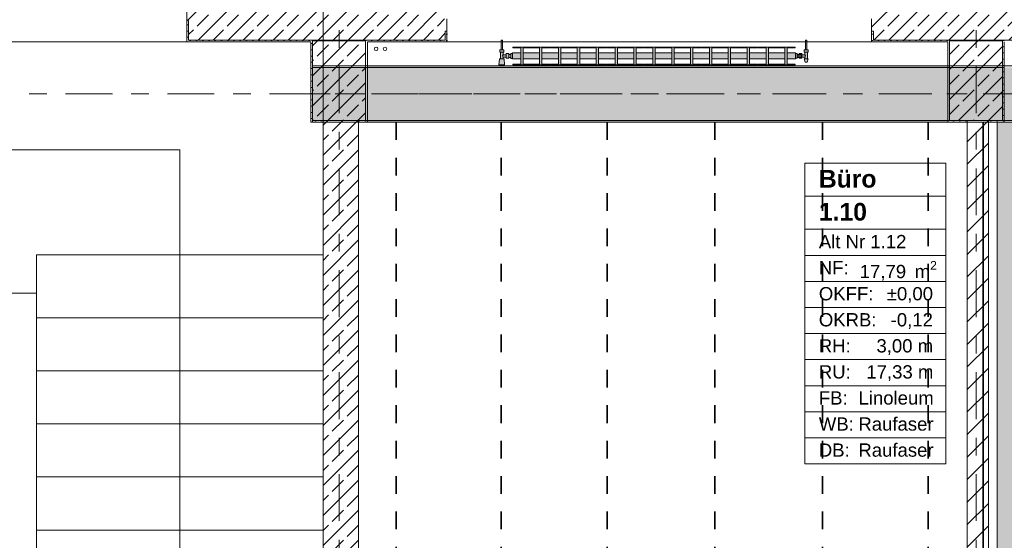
# Model space of a CAD drawing. Header units: metres. Extents: x -3.6 to 84.5, y -11 to 16.8.
# Tile 65 of 256: x 13.1 to 18.7, y 10.6 to 13.6. Entities that reach past the tile are written whole.
import ezdxf

# ---------------------------------------------------------------- set-up
doc = ezdxf.new("R2010")
doc.units = ezdxf.units.M
doc.header["$MEASUREMENT"] = 0
for name, pattern in [('Achse', [0.2, 0.1, -0.05, 0, -0.05]), ('Strichlinie doppelt', [0.546806, 0.264583, -0.105833, 0.070556, -0.105833]), ('Wipeout_Contour', [1, 0, -1])]:
    doc.linetypes.add(name, pattern=pattern)
for name, color, linetype in [('155 - Bemaßung_ Beschriftung.Ausbau - Deckenelemente', 7, 'Continuous'), ('451 - Universal.Achsen Raster', 7, 'Continuous'), ('604 - Struktur.Wand Aussen', 7, 'Continuous'), ('605 - Struktur.Wand Innen', 7, 'Continuous'), ('607 - Struktur.Stütze', 7, 'Continuous'), ('608 - Struktur.Träger', 7, 'Continuous'), ('610 - Struktur.Treppe_ Rampe', 7, 'Continuous'), ('612 - Struktur.Stahlbau', 7, 'Continuous'), ('801 - HKLSE.Heizung_ Klima_ Lüftung', 7, 'Continuous'), ('Neubau_401 - Zone.Raum_ Raumbegrenzung_ Whg.', 7, 'Continuous'), ('Neubau_612 - Struktur.Stahlbau', 7, 'Continuous')]:
    doc.layers.add(name, color=color, linetype=linetype)
doc.styles.add('ERSTELLTER_STIL_1', font='txt')
doc.styles.add('ERSTELLTER_STIL_2', font='txt')
pattern_1 = [(45, (0, 0), (-0.0848528, 0.0848528), []), (45, (-0.04243, 0.04243), (-0.0848528, 0.0848528), [0.09, -0.03])]
pattern_2 = [(45, (0, 0), (-0.01767767, 0.01767767), [0, -0.025])]

msp = doc.modelspace()

# ---------------------------------------------------------------- hatches: boundary and pattern name
at = {"layer": '604 - Struktur.Wand Aussen', "linetype": 'Continuous', "lineweight": 0, "true_color": 0x000000}
h = msp.add_hatch(dxfattribs=at)
h.set_pattern_fill('Beton__Stahlbeton_0001', color=18, style=0, pattern_type=2)
h.set_pattern_definition(pattern_1)
h.paths.add_polyline_path([(14.07, 13.565), (14.08, 13.565), (14.08, 13.455), (15.53, 13.455), (15.53, 13.505), (15.54, 13.505), (15.54, 13.575), (15.53, 13.575), (15.5, 13.575), (15.5, 13.695), (14.14, 13.695), (14.14, 13.645), (14.08, 13.645), (14.07, 13.645)])
h = msp.add_hatch(dxfattribs=at)
h.set_pattern_fill('Beton__Stahlbeton_0001', color=18, style=0, pattern_type=2)
h.set_pattern_definition(pattern_1)
h.paths.add_polyline_path([(17.94, 13.505), (17.95, 13.505), (17.95, 13.455), (19.13, 13.455), (19.13, 13.505), (19.14, 13.505), (19.14, 13.575), (19.13, 13.575), (19.1, 13.575), (19.1, 13.695), (17.98, 13.695), (17.98, 13.575), (17.95, 13.575), (17.94, 13.575)])
h = msp.add_hatch(dxfattribs=at)
h.set_pattern_fill('Gips_0001', color=18, style=0, pattern_type=2)
h.set_pattern_definition(pattern_2)
h.paths.add_polyline_path([(14.08, 13.445), (14.08, 13.565), (14.07, 13.565), (14.07, 13.445)])
h = msp.add_hatch(dxfattribs=at)
h.set_pattern_fill('Gips_0001', color=18, style=0, pattern_type=2)
h.set_pattern_definition(pattern_2)
h.paths.add_polyline_path([(15.53, 13.445), (15.54, 13.445), (15.54, 13.505), (15.53, 13.505)])
h = msp.add_hatch(dxfattribs=at)
h.set_pattern_fill('Gips_0001', color=18, style=0, pattern_type=2)
h.set_pattern_definition(pattern_2)
h.paths.add_polyline_path([(17.95, 13.445), (17.95, 13.505), (17.94, 13.505), (17.94, 13.445)])
h = msp.add_hatch(dxfattribs=at)
h.set_pattern_fill('Gips_0001', color=18, style=0, pattern_type=2)
h.set_pattern_definition(pattern_2)
h.paths.add_polyline_path([(14.08, 13.445), (14.77, 13.445), (14.77, 13.455), (14.08, 13.455)])
h = msp.add_hatch(dxfattribs=at)
h.set_pattern_fill('Gips_0001', color=18, style=0, pattern_type=2)
h.set_pattern_definition(pattern_2)
h.paths.add_polyline_path([(15.09, 13.455), (15.09, 13.445), (15.53, 13.445), (15.53, 13.455)])
h = msp.add_hatch(dxfattribs=at)
h.set_pattern_fill('Gips_0001', color=18, style=0, pattern_type=2)
h.set_pattern_definition(pattern_2)
h.paths.add_polyline_path([(17.95, 13.445), (18.37, 13.445), (18.37, 13.455), (17.95, 13.455)])
at = {"layer": '605 - Struktur.Wand Innen', "linetype": 'Continuous', "lineweight": 0, "true_color": 0x000000}
h = msp.add_hatch(dxfattribs=at)
h.set_pattern_fill('Beton__Stahlbeton_0001', color=18, style=0, pattern_type=2)
h.set_pattern_definition(pattern_1)
h.paths.add_polyline_path([(15.04, 13), (14.84, 13), (14.84, 8.5), (15.04, 8.5)])
at = {"layer": '607 - Struktur.Stütze', "linetype": 'Continuous', "lineweight": 0, "true_color": 0x000000}
h = msp.add_hatch(dxfattribs=at)
h.set_pattern_fill('Gips_0001', color=18, style=0, pattern_type=2)
h.set_pattern_definition(pattern_2)
h.paths.add_polyline_path([(14.77, 13.445), (14.78, 13.445), (14.78, 13.45), (15.08, 13.45), (15.08, 13.445), (15.09, 13.445), (15.09, 13.455), (14.77, 13.455)])
h = msp.add_hatch(dxfattribs=at)
h.set_pattern_fill('Gips_0001', color=18, style=0, pattern_type=2)
h.set_pattern_definition(pattern_2)
h.paths.add_polyline_path([(14.77, 13.445), (14.77, 12.99), (14.84, 12.99), (14.84, 13), (14.78, 13), (14.78, 13.445)])
h = msp.add_hatch(dxfattribs=at)
h.set_pattern_fill('Beton__Stahlbeton_0001', color=18, style=0, pattern_type=2)
h.set_pattern_definition(pattern_1)
h.paths.add_polyline_path([(14.78, 13), (15.08, 13), (15.08, 13.45), (14.78, 13.45)])
h = msp.add_hatch(dxfattribs=at)
h.set_pattern_fill('Gips_0001', color=18, style=0, pattern_type=2)
h.set_pattern_definition(pattern_2)
h.paths.add_polyline_path([(15.08, 13), (15.04, 13), (15.04, 12.99), (15.09, 12.99), (15.09, 13.445), (15.08, 13.445)])
h = msp.add_hatch(dxfattribs=at)
h.set_pattern_fill('Gips_0001', color=18, style=0, pattern_type=2)
h.set_pattern_definition(pattern_2)
h.paths.add_polyline_path([(18.37, 13.445), (18.38, 13.445), (18.38, 13.45), (18.68, 13.45), (18.68, 13.445), (18.69, 13.445), (18.69, 13.455), (18.37, 13.455)])
h = msp.add_hatch(dxfattribs=at)
h.set_pattern_fill('Gips_0001', color=18, style=0, pattern_type=2)
h.set_pattern_definition(pattern_2)
h.paths.add_polyline_path([(18.37, 13.445), (18.37, 12.99), (18.48, 12.99), (18.48, 13), (18.38, 13), (18.38, 13.445)])
h = msp.add_hatch(dxfattribs=at)
h.set_pattern_fill('Beton__Stahlbeton_0001', color=18, style=0, pattern_type=2)
h.set_pattern_definition(pattern_1)
h.paths.add_polyline_path([(18.38, 13), (18.68, 13), (18.68, 13.45), (18.38, 13.45)])
h = msp.add_hatch(dxfattribs=at)
h.set_pattern_fill('Gips_0001', color=18, style=0, pattern_type=2)
h.set_pattern_definition(pattern_2)
h.paths.add_polyline_path([(18.68, 13), (18.6, 13), (18.6, 12.99), (18.69, 12.99), (18.69, 13.445), (18.68, 13.445)])
at = {"layer": '608 - Struktur.Träger', "linetype": 'Continuous', "lineweight": 0, "true_color": 0x000000}
h = msp.add_hatch(dxfattribs=at)
h.set_pattern_fill('Gips_0001', color=18, style=0, pattern_type=2)
h.set_pattern_definition(pattern_2)
h.paths.add_polyline_path([(15.09, 13.31), (15.09, 13.3), (18.37, 13.3), (18.37, 13.31)])
h = msp.add_hatch(dxfattribs=at)
h.set_pattern_fill('Gips_0001', color=18, style=0, pattern_type=2)
h.set_pattern_definition(pattern_2)
h.paths.add_polyline_path([(15.09, 13), (15.09, 12.99), (18.37, 12.99), (18.37, 13)])
at = {"layer": '612 - Struktur.Stahlbau', "linetype": 'Continuous', "lineweight": 0, "true_color": 0x30307f}
msp.add_hatch(color=177, dxfattribs=at).paths.add_polyline_path([(18.65, 12.99), (18.79, 12.99), (18.79, 8.51), (18.65, 8.51)])
at = {"layer": '801 - HKLSE.Heizung_ Klima_ Lüftung', "linetype": 'Continuous', "lineweight": 0, "true_color": 0x3a3a3a}
for points in [[(15.91, 13.3503), (15.91, 13.3797), (15.9, 13.3797), (15.9, 13.373), (15.89, 13.373), (15.89, 13.378), (15.875, 13.378), (15.875, 13.372), (15.858, 13.372), (15.858, 13.386), (15.862, 13.386), (15.862, 13.4), (15.854, 13.4), (15.854, 13.455), (15.846, 13.455), (15.846, 13.4), (15.838, 13.4), (15.838, 13.386), (15.842, 13.386), (15.842, 13.349), (15.836, 13.349), (15.834, 13.314), (15.866, 13.314), (15.864, 13.349), (15.858, 13.349), (15.858, 13.358), (15.875, 13.358), (15.875, 13.352), (15.89, 13.352), (15.89, 13.357), (15.9, 13.357), (15.9, 13.3503)], [(15.91, 13.3817), (15.91, 13.3483), (15.9567, 13.3483), (15.9567, 13.3192), (15.9113, 13.3192), (15.9113, 13.315), (16.0153, 13.315), (16.0153, 13.3192), (15.97, 13.3192), (15.97, 13.3483), (16.0633, 13.3483), (16.0633, 13.3192), (16.018, 13.3192), (16.018, 13.315), (16.122, 13.315), (16.122, 13.3192), (16.0767, 13.3192), (16.0767, 13.3483), (16.17, 13.3483), (16.17, 13.3192), (16.1247, 13.3192), (16.1247, 13.315), (16.2287, 13.315), (16.2287, 13.3192), (16.1833, 13.3192), (16.1833, 13.3483), (16.2767, 13.3483), (16.2767, 13.3192), (16.2313, 13.3192), (16.2313, 13.315), (16.3353, 13.315), (16.3353, 13.3192), (16.29, 13.3192), (16.29, 13.3483), (16.3833, 13.3483), (16.3833, 13.3192), (16.338, 13.3192), (16.338, 13.315), (16.442, 13.315), (16.442, 13.3192), (16.3967, 13.3192), (16.3967, 13.3483), (16.49, 13.3483), (16.49, 13.3192), (16.4447, 13.3192), (16.4447, 13.315), (16.5487, 13.315), (16.5487, 13.3192), (16.5033, 13.3192), (16.5033, 13.3483), (16.5967, 13.3483), (16.5967, 13.3192), (16.5513, 13.3192), (16.5513, 13.315), (16.6553, 13.315), (16.6553, 13.3192), (16.61, 13.3192), (16.61, 13.3483), (16.7033, 13.3483), (16.7033, 13.3192), (16.658, 13.3192), (16.658, 13.315), (16.762, 13.315), (16.762, 13.3192), (16.7167, 13.3192), (16.7167, 13.3483), (16.81, 13.3483), (16.81, 13.3192), (16.7647, 13.3192), (16.7647, 13.315), (16.8687, 13.315), (16.8687, 13.3192), (16.8233, 13.3192), (16.8233, 13.3483), (16.9167, 13.3483), (16.9167, 13.3192), (16.8713, 13.3192), (16.8713, 13.315), (16.9753, 13.315), (16.9753, 13.3192), (16.93, 13.3192), (16.93, 13.3483), (17.0233, 13.3483), (17.0233, 13.3192), (16.978, 13.3192), (16.978, 13.315), (17.082, 13.315), (17.082, 13.3192), (17.0367, 13.3192), (17.0367, 13.3483), (17.13, 13.3483), (17.13, 13.3192), (17.0847, 13.3192), (17.0847, 13.315), (17.1887, 13.315), (17.1887, 13.3192), (17.1433, 13.3192), (17.1433, 13.3483), (17.2367, 13.3483), (17.2367, 13.3192), (17.1913, 13.3192), (17.1913, 13.315), (17.2953, 13.315), (17.2953, 13.3192), (17.25, 13.3192), (17.25, 13.3483), (17.3433, 13.3483), (17.3433, 13.3192), (17.298, 13.3192), (17.298, 13.315), (17.402, 13.315), (17.402, 13.3192), (17.3567, 13.3192), (17.3567, 13.3483), (17.45, 13.3483), (17.45, 13.3192), (17.4047, 13.3192), (17.4047, 13.315), (17.5087, 13.315), (17.5087, 13.3192), (17.4633, 13.3192), (17.4633, 13.3483), (17.51, 13.3483), (17.51, 13.3817), (17.4633, 13.3817), (17.4633, 13.4108), (17.5087, 13.4108), (17.5087, 13.415), (17.4047, 13.415), (17.4047, 13.4108), (17.45, 13.4108), (17.45, 13.3817), (17.3567, 13.3817), (17.3567, 13.4108), (17.402, 13.4108), (17.402, 13.415), (17.298, 13.415), (17.298, 13.4108), (17.3433, 13.4108), (17.3433, 13.3817), (17.25, 13.3817), (17.25, 13.4108), (17.2953, 13.4108), (17.2953, 13.415), (17.1913, 13.415), (17.1913, 13.4108), (17.2367, 13.4108), (17.2367, 13.3817), (17.1433, 13.3817), (17.1433, 13.4108), (17.1887, 13.4108), (17.1887, 13.415), (17.0847, 13.415), (17.0847, 13.4108), (17.13, 13.4108), (17.13, 13.3817), (17.0367, 13.3817), (17.0367, 13.4108), (17.082, 13.4108), (17.082, 13.415), (16.978, 13.415), (16.978, 13.4108), (17.0233, 13.4108), (17.0233, 13.3817), (16.93, 13.3817), (16.93, 13.4108), (16.9753, 13.4108), (16.9753, 13.415), (16.8713, 13.415), (16.8713, 13.4108), (16.9167, 13.4108), (16.9167, 13.3817), (16.8233, 13.3817), (16.8233, 13.4108), (16.8687, 13.4108), (16.8687, 13.415), (16.7647, 13.415), (16.7647, 13.4108), (16.81, 13.4108), (16.81, 13.3817), (16.7167, 13.3817), (16.7167, 13.4108), (16.762, 13.4108), (16.762, 13.415), (16.658, 13.415), (16.658, 13.4108), (16.7033, 13.4108), (16.7033, 13.3817), (16.61, 13.3817), (16.61, 13.4108), (16.6553, 13.4108), (16.6553, 13.415), (16.5513, 13.415), (16.5513, 13.4108), (16.5967, 13.4108), (16.5967, 13.3817), (16.5033, 13.3817), (16.5033, 13.4108), (16.5487, 13.4108), (16.5487, 13.415), (16.4447, 13.415), (16.4447, 13.4108), (16.49, 13.4108), (16.49, 13.3817), (16.3967, 13.3817), (16.3967, 13.4108), (16.442, 13.4108), (16.442, 13.415), (16.338, 13.415), (16.338, 13.4108), (16.3833, 13.4108), (16.3833, 13.3817), (16.29, 13.3817), (16.29, 13.4108), (16.3353, 13.4108), (16.3353, 13.415), (16.2313, 13.415), (16.2313, 13.4108), (16.2767, 13.4108), (16.2767, 13.3817), (16.1833, 13.3817), (16.1833, 13.4108), (16.2287, 13.4108), (16.2287, 13.415), (16.1247, 13.415), (16.1247, 13.4108), (16.17, 13.4108), (16.17, 13.3817), (16.0767, 13.3817), (16.0767, 13.4108), (16.122, 13.4108), (16.122, 13.415), (16.018, 13.415), (16.018, 13.4108), (16.0633, 13.4108), (16.0633, 13.3817), (15.97, 13.3817), (15.97, 13.4108), (16.0153, 13.4108), (16.0153, 13.415), (15.9113, 13.415), (15.9113, 13.4108), (15.9567, 13.4108), (15.9567, 13.3817)], [(17.51, 13.352), (17.52, 13.352), (17.52, 13.357), (17.53, 13.357), (17.53, 13.352), (17.545, 13.352), (17.545, 13.358), (17.562, 13.358), (17.562, 13.349), (17.558, 13.349), (17.565, 13.329), (17.575, 13.329), (17.582, 13.349), (17.578, 13.349), (17.578, 13.386), (17.582, 13.386), (17.582, 13.4), (17.574, 13.4), (17.574, 13.455), (17.566, 13.455), (17.566, 13.4), (17.558, 13.4), (17.558, 13.386), (17.562, 13.386), (17.562, 13.372), (17.545, 13.372), (17.545, 13.378), (17.53, 13.378), (17.53, 13.373), (17.52, 13.373), (17.52, 13.378), (17.51, 13.378)]]:
    msp.add_hatch(color=250, dxfattribs=at).paths.add_polyline_path(points)

# ---------------------------------------------------------------- linework, layer by layer
at = {"layer": '155 - Bemaßung_ Beschriftung.Ausbau - Deckenelemente', "color": 7, "linetype": 'Achse', "lineweight": 35}
for p, q in [((15.252, 12.99), (15.252, 8.51)), ((15.847, 12.99), (15.847, 8.51)), ((16.446, 12.99), (16.446, 8.51)), ((17.054, 12.99), (17.054, 8.51)), ((17.663, 12.99), (17.663, 8.51)), ((18.26, 12.99), (18.26, 8.51))]:
    msp.add_line(p, q, dxfattribs=at)
at = {"layer": '451 - Universal.Achsen Raster', "color": 160, "linetype": 'Strichlinie doppelt', "lineweight": 9, "true_color": 0x3232ff}
for p, q in [((14.93, -10.585), (14.93, 16.355)), ((64.935, 13.15), (-3.175, 13.15))]:
    msp.add_line(p, q, dxfattribs=at)
at = {"layer": '604 - Struktur.Wand Aussen', "color": 7, "linetype": 'Continuous', "lineweight": 13}
for p, q in [((14.07, 13.645), (14.07, 13.565)), ((14.08, 13.455), (14.08, 13.565)), ((15.54, 13.575), (15.54, 13.505)), ((17.94, 13.575), (17.94, 13.505)), ((15.53, 13.455), (15.53, 13.505)), ((17.95, 13.455), (17.95, 13.505)), ((12.08, 13.445), (14.07, 13.445)), ((14.08, 13.455), (15.53, 13.455)), ((15.54, 13.445), (17.94, 13.445)), ((17.95, 13.455), (19.13, 13.455))]:
    msp.add_line(p, q, dxfattribs=at)
at = {"layer": '604 - Struktur.Wand Aussen', "color": 7, "linetype": 'Continuous', "lineweight": 5}
for p, q in [((14.07, 13.565), (14.07, 13.455)), ((14.08, 13.565), (14.07, 13.565)), ((15.53, 13.505), (15.54, 13.505)), ((15.54, 13.505), (15.54, 13.455)), ((17.94, 13.505), (17.94, 13.455)), ((17.95, 13.505), (17.94, 13.505)), ((14.07, 13.455), (14.07, 13.445)), ((14.08, 13.445), (14.07, 13.445)), ((15.53, 13.445), (15.54, 13.445)), ((15.54, 13.455), (15.54, 13.445)), ((17.94, 13.455), (17.94, 13.445)), ((17.95, 13.445), (17.94, 13.445))]:
    msp.add_line(p, q, dxfattribs=at)
at = {"layer": '604 - Struktur.Wand Aussen', "color": 7, "linetype": 'Continuous', "lineweight": 5, "flags": 128}
for points in [[(14.08, 13.445), (14.77, 13.445)], [(15.09, 13.445), (15.53, 13.445)], [(17.95, 13.445), (18.37, 13.445)]]:
    msp.add_lwpolyline(points, dxfattribs=at)
at = {"layer": '605 - Struktur.Wand Innen', "color": 7, "linetype": 'Continuous', "lineweight": 18, "flags": 128}
for points in [[(14.84, 13), (14.84, 8.5)], [(15.04, 8.5), (15.04, 13)]]:
    msp.add_lwpolyline(points, dxfattribs=at)
at = {"layer": '607 - Struktur.Stütze', "color": 7, "linetype": 'Continuous', "lineweight": 5, "flags": 128}
for points in [[(14.77, 13.445), (14.77, 12.99), (14.84, 12.99)], [(15.04, 12.99), (15.09, 12.99), (15.09, 13.445)], [(18.37, 13.445), (18.37, 12.99), (18.48, 12.99)], [(18.6, 12.99), (18.69, 12.99), (18.69, 13.445)]]:
    msp.add_lwpolyline(points, dxfattribs=at)
at = {"layer": '607 - Struktur.Stütze', "color": 7, "linetype": 'Continuous', "lineweight": 13, "flags": 128}
for points in [[(14.78, 13), (15.08, 13), (15.08, 13.45), (14.78, 13.45)], [(18.38, 13), (18.68, 13), (18.68, 13.45), (18.38, 13.45)]]:
    msp.add_lwpolyline(points, close=True, dxfattribs=at)
at = {"layer": '608 - Struktur.Träger', "color": 7, "linetype": 'Continuous', "lineweight": 13}
for p, q in [((14.78, 13.31), (47.48, 13.31)), ((14.78, 12.99), (14.78, 13.31)), ((15.09, 13.3), (14.78, 13.3)), ((18.37, 13.3), (15.09, 13.3)), ((18.69, 13.3), (18.37, 13.3))]:
    msp.add_line(p, q, dxfattribs=at)
at = {"layer": '608 - Struktur.Träger', "color": 7, "linetype": 'Continuous', "lineweight": 5}
for p, q in [((15.09, 13.31), (15.09, 13.3)), ((18.37, 13.31), (15.09, 13.31)), ((18.37, 13.31), (18.37, 13.3)), ((15.09, 13), (15.09, 12.99)), ((18.37, 12.99), (15.09, 12.99)), ((18.37, 13), (18.37, 12.99))]:
    msp.add_line(p, q, dxfattribs=at)
at = {"layer": '608 - Struktur.Träger', "color": 7, "linetype": 'Continuous', "lineweight": 9}
msp.add_line((14.78, 13.3), (14.78, 13), dxfattribs=at)
at = {"layer": '608 - Struktur.Träger', "color": 7, "linetype": 'Achse', "lineweight": 9}
msp.add_line((14.78, 13.15), (47.48, 13.15), dxfattribs=at)
at = {"layer": '610 - Struktur.Treppe_ Rampe', "color": 7, "linetype": 'Continuous', "lineweight": 18}
for p, q in [((14.84, 11.885), (14.84, 13.645)), ((14.03, 12.835), (12.22, 12.835)), ((14.03, 11.885), (14.03, 12.835)), ((13.03, 12.025), (13.22, 12.025)), ((13.22, 12.025), (13.22, 11.885)), ((14.84, 11.885), (13.22, 11.885)), ((13.22, 11.885), (13.22, 11.585)), ((13.22, 11.885), (14.84, 11.885)), ((14.03, 9.185), (14.03, 11.885)), ((14.84, 11.585), (14.84, 11.885)), ((14.84, 11.585), (13.22, 11.585)), ((13.22, 11.585), (13.22, 11.285)), ((13.22, 11.585), (14.84, 11.585)), ((14.84, 11.285), (14.84, 11.585)), ((14.84, 11.285), (13.22, 11.285)), ((13.22, 11.285), (13.22, 10.985)), ((13.22, 11.285), (14.84, 11.285)), ((14.84, 10.985), (14.84, 11.285)), ((14.84, 10.985), (13.22, 10.985)), ((13.22, 10.985), (13.22, 10.685)), ((13.22, 10.985), (14.84, 10.985)), ((14.84, 10.685), (14.84, 10.985)), ((14.84, 10.685), (13.22, 10.685)), ((13.22, 10.685), (13.22, 10.385)), ((13.22, 10.685), (14.84, 10.685)), ((14.84, 10.385), (14.84, 10.685))]:
    msp.add_line(p, q, dxfattribs=at)
at = {"layer": '610 - Struktur.Treppe_ Rampe', "color": 7, "linetype": 'Continuous', "lineweight": 13}
for p, q in [((14.84, 12.2402), (14.84, 13.645)), ((13.22, 12.2402), (13.22, 12.025)), ((14.84, 12.2402), (13.22, 12.2402)), ((14.84, 11.885), (14.84, 12.2402)), ((13.03, 12.025), (13.22, 12.025)), ((13.22, 12.025), (13.22, 11.885)), ((13.22, 11.885), (13.22, 8.885)), ((14.84, 8.885), (14.84, 11.885))]:
    msp.add_line(p, q, dxfattribs=at)
at = {"layer": '801 - HKLSE.Heizung_ Klima_ Lüftung', "color": 7, "linetype": 'Continuous', "lineweight": 5, "true_color": 0xebebeb}
for p, q in [((15.8472, 13.455), (15.846, 13.455)), ((15.846, 13.455), (15.846, 13.4)), ((15.85, 13.455), (15.8472, 13.455)), ((15.8528, 13.455), (15.85, 13.455)), ((15.854, 13.455), (15.8528, 13.455)), ((15.854, 13.455), (15.854, 13.4)), ((15.9113, 13.415), (15.9113, 13.4108)), ((16.0153, 13.415), (15.9113, 13.415)), ((15.9113, 13.415), (15.9113, 13.4108)), ((16.0153, 13.4108), (16.0153, 13.415)), ((16.018, 13.415), (16.018, 13.4108)), ((16.122, 13.415), (16.018, 13.415)), ((16.018, 13.415), (16.018, 13.4108)), ((16.122, 13.4108), (16.122, 13.415)), ((16.122, 13.4108), (16.122, 13.415)), ((16.2287, 13.415), (16.1247, 13.415)), ((16.1247, 13.415), (16.1247, 13.4108)), ((16.2287, 13.4108), (16.2287, 13.415)), ((16.2287, 13.4108), (16.2287, 13.415)), ((16.3353, 13.415), (16.2313, 13.415)), ((16.2313, 13.415), (16.2313, 13.4108)), ((16.3353, 13.4108), (16.3353, 13.415)), ((16.338, 13.415), (16.338, 13.4108)), ((16.442, 13.415), (16.338, 13.415)), ((16.338, 13.415), (16.338, 13.4108)), ((16.442, 13.4108), (16.442, 13.415)), ((16.442, 13.4108), (16.442, 13.415)), ((16.5487, 13.415), (16.4447, 13.415)), ((16.4447, 13.415), (16.4447, 13.4108)), ((16.5487, 13.4108), (16.5487, 13.415)), ((16.5513, 13.415), (16.5513, 13.4108)), ((16.6553, 13.415), (16.5513, 13.415)), ((16.5513, 13.415), (16.5513, 13.4108)), ((16.6553, 13.4108), (16.6553, 13.415)), ((16.762, 13.415), (16.658, 13.415)), ((16.658, 13.415), (16.658, 13.4108)), ((16.762, 13.4108), (16.762, 13.415)), ((16.762, 13.4108), (16.762, 13.415)), ((16.8687, 13.415), (16.7647, 13.415)), ((16.7647, 13.415), (16.7647, 13.4108)), ((16.8687, 13.4108), (16.8687, 13.415)), ((16.8687, 13.4108), (16.8687, 13.415)), ((16.8713, 13.415), (16.8713, 13.4108)), ((16.9753, 13.415), (16.8713, 13.415)), ((16.8713, 13.415), (16.8713, 13.4108)), ((16.9753, 13.4108), (16.9753, 13.415)), ((17.082, 13.415), (16.978, 13.415)), ((16.978, 13.415), (16.978, 13.4108)), ((17.082, 13.4108), (17.082, 13.415)), ((17.1887, 13.415), (17.0847, 13.415)), ((17.0847, 13.415), (17.0847, 13.4108)), ((17.1887, 13.4108), (17.1887, 13.415)), ((17.1887, 13.4108), (17.1887, 13.415)), ((17.1913, 13.415), (17.1913, 13.4108)), ((17.2953, 13.415), (17.1913, 13.415)), ((17.1913, 13.415), (17.1913, 13.4108)), ((17.2953, 13.4108), (17.2953, 13.415)), ((17.298, 13.415), (17.298, 13.4108)), ((17.402, 13.415), (17.298, 13.415)), ((17.298, 13.415), (17.298, 13.4108)), ((17.402, 13.4108), (17.402, 13.415)), ((17.402, 13.4108), (17.402, 13.415)), ((17.4047, 13.415), (17.4047, 13.4108)), ((17.5087, 13.415), (17.4047, 13.415)), ((17.4047, 13.415), (17.4047, 13.4108)), ((17.5087, 13.4108), (17.5087, 13.415)), ((17.566, 13.455), (17.5672, 13.455)), ((17.566, 13.455), (17.566, 13.4)), ((17.5672, 13.455), (17.57, 13.455)), ((17.57, 13.455), (17.5728, 13.455)), ((17.5728, 13.455), (17.574, 13.455)), ((17.574, 13.455), (17.574, 13.4)), ((15.844, 13.4), (15.838, 13.4)), ((15.838, 13.4), (15.838, 13.386)), ((15.844, 13.386), (15.838, 13.386)), ((15.842, 13.386), (15.842, 13.349)), ((15.856, 13.4), (15.844, 13.4)), ((15.856, 13.386), (15.844, 13.386)), ((15.8472, 13.4), (15.846, 13.4)), ((15.85, 13.4), (15.8472, 13.4)), ((15.8528, 13.4), (15.85, 13.4)), ((15.854, 13.4), (15.8528, 13.4)), ((15.8553, 13.3679), (15.8539, 13.365)), ((15.8539, 13.365), (15.8553, 13.3621)), ((15.8563, 13.3699), (15.8558, 13.3689)), ((15.8558, 13.3611), (15.8563, 13.3601)), ((15.862, 13.4), (15.856, 13.4)), ((15.862, 13.386), (15.856, 13.386)), ((15.858, 13.372), (15.8563, 13.3699)), ((15.8563, 13.3601), (15.858, 13.358)), ((15.858, 13.386), (15.858, 13.372)), ((15.858, 13.372), (15.875, 13.372)), ((15.858, 13.358), (15.858, 13.349)), ((15.858, 13.358), (15.875, 13.358)), ((15.862, 13.4), (15.862, 13.386)), ((15.875, 13.378), (15.875, 13.3715)), ((15.875, 13.378), (15.89, 13.378)), ((15.875, 13.3715), (15.875, 13.3585)), ((15.875, 13.3585), (15.875, 13.352)), ((15.89, 13.378), (15.89, 13.3715)), ((15.89, 13.373), (15.9, 13.373)), ((15.89, 13.3715), (15.89, 13.3585)), ((15.89, 13.3585), (15.89, 13.352)), ((15.89, 13.357), (15.9, 13.357)), ((15.9, 13.3797), (15.9, 13.365)), ((15.9, 13.3797), (15.91, 13.3797)), ((15.9, 13.3797), (15.9, 13.365)), ((15.9, 13.3797), (15.91, 13.3797)), ((15.9, 13.373), (15.9, 13.3707)), ((15.9, 13.3707), (15.9, 13.365)), ((15.9, 13.365), (15.9, 13.3503)), ((15.9, 13.365), (15.9, 13.3503)), ((15.9, 13.365), (15.9, 13.3593)), ((15.9, 13.3593), (15.9, 13.357)), ((15.91, 13.3817), (15.91, 13.3768)), ((15.91, 13.3817), (15.9567, 13.3817)), ((15.91, 13.3768), (15.91, 13.365)), ((15.91, 13.365), (15.91, 13.3532)), ((15.9113, 13.4108), (15.9567, 13.4108)), ((15.9567, 13.4108), (15.9567, 13.3192)), ((15.97, 13.3192), (15.97, 13.4108)), ((15.97, 13.4108), (16.0153, 13.4108)), ((15.97, 13.3817), (16.0633, 13.3817)), ((16.018, 13.4108), (16.0633, 13.4108)), ((16.0633, 13.4108), (16.0633, 13.3192)), ((16.0767, 13.3192), (16.0767, 13.4108)), ((16.0767, 13.4108), (16.122, 13.4108)), ((16.0767, 13.3817), (16.17, 13.3817)), ((16.1247, 13.4108), (16.17, 13.4108)), ((16.17, 13.4108), (16.17, 13.3192)), ((16.1833, 13.3192), (16.1833, 13.4108)), ((16.1833, 13.4108), (16.2287, 13.4108)), ((16.1833, 13.3817), (16.2767, 13.3817)), ((16.2313, 13.4108), (16.2767, 13.4108)), ((16.2767, 13.4108), (16.2767, 13.3192)), ((16.29, 13.3192), (16.29, 13.4108)), ((16.29, 13.4108), (16.3353, 13.4108)), ((16.29, 13.3817), (16.3833, 13.3817)), ((16.338, 13.4108), (16.3833, 13.4108)), ((16.3833, 13.4108), (16.3833, 13.3192)), ((16.3967, 13.3192), (16.3967, 13.4108)), ((16.3967, 13.4108), (16.442, 13.4108)), ((16.3967, 13.3817), (16.49, 13.3817)), ((16.4447, 13.4108), (16.49, 13.4108)), ((16.49, 13.4108), (16.49, 13.3192)), ((16.5033, 13.3192), (16.5033, 13.4108)), ((16.5033, 13.4108), (16.5487, 13.4108)), ((16.5033, 13.3817), (16.5967, 13.3817)), ((16.5513, 13.4108), (16.5967, 13.4108)), ((16.5967, 13.4108), (16.5967, 13.3192)), ((16.61, 13.3192), (16.61, 13.4108)), ((16.61, 13.4108), (16.6553, 13.4108)), ((16.61, 13.3817), (16.7033, 13.3817)), ((16.658, 13.4108), (16.7033, 13.4108)), ((16.7033, 13.4108), (16.7033, 13.3192)), ((16.7167, 13.3192), (16.7167, 13.4108)), ((16.7167, 13.4108), (16.762, 13.4108)), ((16.7167, 13.3817), (16.81, 13.3817)), ((16.7647, 13.4108), (16.81, 13.4108)), ((16.81, 13.4108), (16.81, 13.3192)), ((16.8233, 13.3192), (16.8233, 13.4108)), ((16.8233, 13.4108), (16.8687, 13.4108)), ((16.8233, 13.3817), (16.9167, 13.3817)), ((16.8713, 13.4108), (16.9167, 13.4108)), ((16.9167, 13.4108), (16.9167, 13.3192)), ((16.93, 13.3192), (16.93, 13.4108)), ((16.93, 13.4108), (16.9753, 13.4108)), ((16.93, 13.3817), (17.0233, 13.3817)), ((16.978, 13.4108), (17.0233, 13.4108)), ((17.0233, 13.4108), (17.0233, 13.3192)), ((17.0367, 13.3192), (17.0367, 13.4108)), ((17.0367, 13.4108), (17.082, 13.4108)), ((17.0367, 13.3817), (17.13, 13.3817)), ((17.0847, 13.4108), (17.13, 13.4108)), ((17.13, 13.4108), (17.13, 13.3192)), ((17.1433, 13.3192), (17.1433, 13.4108)), ((17.1433, 13.4108), (17.1887, 13.4108)), ((17.1433, 13.3817), (17.2367, 13.3817)), ((17.1913, 13.4108), (17.2367, 13.4108)), ((17.2367, 13.4108), (17.2367, 13.3192)), ((17.25, 13.3192), (17.25, 13.4108)), ((17.25, 13.4108), (17.2953, 13.4108)), ((17.25, 13.3817), (17.3433, 13.3817)), ((17.298, 13.4108), (17.3433, 13.4108)), ((17.3433, 13.4108), (17.3433, 13.3192)), ((17.3567, 13.3192), (17.3567, 13.4108)), ((17.3567, 13.4108), (17.402, 13.4108)), ((17.3567, 13.3817), (17.45, 13.3817)), ((17.4047, 13.4108), (17.45, 13.4108)), ((17.45, 13.4108), (17.45, 13.3192)), ((17.4633, 13.3192), (17.4633, 13.4108)), ((17.4633, 13.4108), (17.5087, 13.4108)), ((17.4633, 13.3817), (17.51, 13.3817)), ((17.51, 13.3817), (17.51, 13.3768)), ((17.51, 13.378), (17.52, 13.378)), ((17.51, 13.3768), (17.51, 13.365)), ((17.51, 13.365), (17.51, 13.3532)), ((17.52, 13.378), (17.52, 13.365)), ((17.53, 13.373), (17.52, 13.373)), ((17.52, 13.3693), (17.53, 13.3693)), ((17.52, 13.365), (17.52, 13.352)), ((17.52, 13.3607), (17.53, 13.3607)), ((17.53, 13.357), (17.52, 13.357)), ((17.53, 13.373), (17.53, 13.378)), ((17.53, 13.378), (17.53, 13.3715)), ((17.545, 13.378), (17.53, 13.378)), ((17.53, 13.373), (17.53, 13.3707)), ((17.53, 13.373), (17.54, 13.373)), ((17.53, 13.373), (17.53, 13.3707)), ((17.53, 13.3715), (17.53, 13.3693)), ((17.53, 13.3707), (17.53, 13.365)), ((17.53, 13.3707), (17.53, 13.3693)), ((17.53, 13.3693), (17.53, 13.365)), ((17.53, 13.365), (17.53, 13.3607)), ((17.53, 13.365), (17.53, 13.3593)), ((17.53, 13.3607), (17.53, 13.3585)), ((17.53, 13.3607), (17.53, 13.3593)), ((17.53, 13.3593), (17.53, 13.357)), ((17.53, 13.3593), (17.53, 13.357)), ((17.53, 13.3585), (17.53, 13.352)), ((17.53, 13.357), (17.54, 13.357)), ((17.53, 13.352), (17.53, 13.357)), ((17.54, 13.373), (17.54, 13.3707)), ((17.54, 13.3707), (17.54, 13.365)), ((17.54, 13.365), (17.54, 13.3593)), ((17.54, 13.3593), (17.54, 13.357)), ((17.545, 13.378), (17.545, 13.3715)), ((17.562, 13.372), (17.545, 13.372)), ((17.545, 13.3715), (17.545, 13.3585)), ((17.545, 13.3585), (17.545, 13.352)), ((17.562, 13.358), (17.545, 13.358)), ((17.558, 13.4), (17.564, 13.4)), ((17.558, 13.4), (17.558, 13.386)), ((17.558, 13.386), (17.564, 13.386)), ((17.562, 13.386), (17.562, 13.372)), ((17.562, 13.372), (17.5637, 13.3699)), ((17.5637, 13.3601), (17.562, 13.358)), ((17.562, 13.358), (17.562, 13.349)), ((17.5637, 13.3699), (17.5642, 13.3689)), ((17.5642, 13.3611), (17.5637, 13.3601)), ((17.564, 13.4), (17.576, 13.4)), ((17.564, 13.386), (17.576, 13.386)), ((17.5647, 13.3679), (17.5661, 13.365)), ((17.5661, 13.365), (17.5647, 13.3621)), ((17.566, 13.4), (17.5672, 13.4)), ((17.5672, 13.4), (17.57, 13.4)), ((17.57, 13.4), (17.5728, 13.4)), ((17.5728, 13.4), (17.574, 13.4)), ((17.576, 13.4), (17.582, 13.4)), ((17.576, 13.386), (17.582, 13.386)), ((17.578, 13.386), (17.578, 13.349)), ((17.582, 13.4), (17.582, 13.386)), ((15.836, 13.349), (15.834, 13.314)), ((15.8387, 13.314), (15.834, 13.314)), ((15.834, 13.314), (15.8387, 13.314)), ((15.8401, 13.349), (15.836, 13.349)), ((15.85, 13.314), (15.8387, 13.314)), ((15.8387, 13.314), (15.85, 13.314)), ((15.85, 13.349), (15.8401, 13.349)), ((15.8599, 13.349), (15.85, 13.349)), ((15.8613, 13.314), (15.85, 13.314)), ((15.85, 13.314), (15.8613, 13.314)), ((15.864, 13.349), (15.8599, 13.349)), ((15.8613, 13.314), (15.866, 13.314)), ((15.866, 13.314), (15.8613, 13.314)), ((15.864, 13.349), (15.866, 13.314)), ((15.875, 13.352), (15.89, 13.352)), ((15.9, 13.3503), (15.91, 13.3503)), ((15.9, 13.3503), (15.91, 13.3503)), ((15.9, 13.3503), (15.91, 13.3503)), ((15.9, 13.3503), (15.91, 13.3503)), ((15.91, 13.3532), (15.91, 13.3483)), ((15.91, 13.3483), (15.9567, 13.3483)), ((15.9113, 13.3192), (15.9113, 13.315)), ((15.9567, 13.3192), (15.9113, 13.3192)), ((15.9113, 13.3192), (15.9113, 13.315)), ((15.9113, 13.315), (16.0153, 13.315)), ((15.9113, 13.315), (16.0153, 13.315)), ((15.97, 13.3483), (16.0633, 13.3483)), ((16.0153, 13.3192), (15.97, 13.3192)), ((16.0153, 13.315), (16.0153, 13.3192)), ((16.018, 13.3192), (16.018, 13.315)), ((16.0633, 13.3192), (16.018, 13.3192)), ((16.018, 13.3192), (16.018, 13.315)), ((16.018, 13.315), (16.122, 13.315)), ((16.018, 13.315), (16.122, 13.315)), ((16.0767, 13.3483), (16.17, 13.3483)), ((16.122, 13.3192), (16.0767, 13.3192)), ((16.122, 13.315), (16.122, 13.3192)), ((16.122, 13.315), (16.122, 13.3192)), ((16.17, 13.3192), (16.1247, 13.3192)), ((16.1247, 13.3192), (16.1247, 13.315)), ((16.1247, 13.315), (16.2287, 13.315)), ((16.1247, 13.315), (16.2287, 13.315)), ((16.1833, 13.3483), (16.2767, 13.3483)), ((16.2287, 13.3192), (16.1833, 13.3192)), ((16.2287, 13.315), (16.2287, 13.3192)), ((16.2287, 13.315), (16.2287, 13.3192)), ((16.2767, 13.3192), (16.2313, 13.3192)), ((16.2313, 13.3192), (16.2313, 13.315)), ((16.2313, 13.315), (16.3353, 13.315)), ((16.2313, 13.315), (16.3353, 13.315)), ((16.29, 13.3483), (16.3833, 13.3483)), ((16.3353, 13.3192), (16.29, 13.3192)), ((16.3353, 13.315), (16.3353, 13.3192)), ((16.338, 13.3192), (16.338, 13.315)), ((16.3833, 13.3192), (16.338, 13.3192)), ((16.338, 13.3192), (16.338, 13.315)), ((16.338, 13.315), (16.442, 13.315)), ((16.338, 13.315), (16.442, 13.315)), ((16.3967, 13.3483), (16.49, 13.3483)), ((16.442, 13.3192), (16.3967, 13.3192)), ((16.442, 13.315), (16.442, 13.3192)), ((16.442, 13.315), (16.442, 13.3192)), ((16.49, 13.3192), (16.4447, 13.3192)), ((16.4447, 13.3192), (16.4447, 13.315)), ((16.4447, 13.315), (16.5487, 13.315)), ((16.4447, 13.315), (16.5487, 13.315)), ((16.5033, 13.3483), (16.5967, 13.3483)), ((16.5487, 13.3192), (16.5033, 13.3192)), ((16.5487, 13.315), (16.5487, 13.3192)), ((16.5513, 13.3192), (16.5513, 13.315)), ((16.5967, 13.3192), (16.5513, 13.3192)), ((16.5513, 13.3192), (16.5513, 13.315)), ((16.5513, 13.315), (16.6553, 13.315)), ((16.5513, 13.315), (16.6553, 13.315)), ((16.61, 13.3483), (16.7033, 13.3483)), ((16.6553, 13.3192), (16.61, 13.3192)), ((16.6553, 13.315), (16.6553, 13.3192)), ((16.7033, 13.3192), (16.658, 13.3192)), ((16.658, 13.3192), (16.658, 13.315)), ((16.658, 13.315), (16.762, 13.315)), ((16.658, 13.315), (16.762, 13.315)), ((16.7167, 13.3483), (16.81, 13.3483)), ((16.762, 13.3192), (16.7167, 13.3192)), ((16.762, 13.315), (16.762, 13.3192)), ((16.762, 13.315), (16.762, 13.3192)), ((16.81, 13.3192), (16.7647, 13.3192)), ((16.7647, 13.3192), (16.7647, 13.315)), ((16.7647, 13.315), (16.8687, 13.315)), ((16.7647, 13.315), (16.8687, 13.315)), ((16.8233, 13.3483), (16.9167, 13.3483)), ((16.8687, 13.3192), (16.8233, 13.3192)), ((16.8687, 13.315), (16.8687, 13.3192)), ((16.8687, 13.315), (16.8687, 13.3192)), ((16.8713, 13.3192), (16.8713, 13.315)), ((16.9167, 13.3192), (16.8713, 13.3192)), ((16.8713, 13.3192), (16.8713, 13.315)), ((16.8713, 13.315), (16.9753, 13.315)), ((16.8713, 13.315), (16.9753, 13.315)), ((16.93, 13.3483), (17.0233, 13.3483)), ((16.9753, 13.3192), (16.93, 13.3192)), ((16.9753, 13.315), (16.9753, 13.3192)), ((17.0233, 13.3192), (16.978, 13.3192)), ((16.978, 13.3192), (16.978, 13.315)), ((16.978, 13.315), (17.082, 13.315)), ((16.978, 13.315), (17.082, 13.315)), ((17.0367, 13.3483), (17.13, 13.3483)), ((17.082, 13.3192), (17.0367, 13.3192)), ((17.082, 13.315), (17.082, 13.3192)), ((17.13, 13.3192), (17.0847, 13.3192)), ((17.0847, 13.3192), (17.0847, 13.315)), ((17.0847, 13.315), (17.1887, 13.315)), ((17.0847, 13.315), (17.1887, 13.315)), ((17.1433, 13.3483), (17.2367, 13.3483)), ((17.1887, 13.3192), (17.1433, 13.3192)), ((17.1887, 13.315), (17.1887, 13.3192)), ((17.1887, 13.315), (17.1887, 13.3192)), ((17.1913, 13.3192), (17.1913, 13.315)), ((17.2367, 13.3192), (17.1913, 13.3192)), ((17.1913, 13.3192), (17.1913, 13.315)), ((17.1913, 13.315), (17.2953, 13.315)), ((17.1913, 13.315), (17.2953, 13.315)), ((17.25, 13.3483), (17.3433, 13.3483)), ((17.2953, 13.3192), (17.25, 13.3192)), ((17.2953, 13.315), (17.2953, 13.3192)), ((17.298, 13.3192), (17.298, 13.315)), ((17.3433, 13.3192), (17.298, 13.3192)), ((17.298, 13.3192), (17.298, 13.315)), ((17.298, 13.315), (17.402, 13.315)), ((17.298, 13.315), (17.402, 13.315)), ((17.3567, 13.3483), (17.45, 13.3483)), ((17.402, 13.3192), (17.3567, 13.3192)), ((17.402, 13.315), (17.402, 13.3192)), ((17.402, 13.315), (17.402, 13.3192)), ((17.4047, 13.3192), (17.4047, 13.315)), ((17.45, 13.3192), (17.4047, 13.3192)), ((17.4047, 13.3192), (17.4047, 13.315)), ((17.4047, 13.315), (17.5087, 13.315)), ((17.4047, 13.315), (17.5087, 13.315)), ((17.4633, 13.3483), (17.51, 13.3483)), ((17.5087, 13.3192), (17.4633, 13.3192)), ((17.5087, 13.315), (17.5087, 13.3192)), ((17.51, 13.3532), (17.51, 13.3483)), ((17.51, 13.352), (17.52, 13.352)), ((17.51, 13.352), (17.52, 13.352)), ((17.51, 13.352), (17.52, 13.352)), ((17.51, 13.352), (17.52, 13.352)), ((17.545, 13.352), (17.53, 13.352)), ((17.558, 13.349), (17.5615, 13.349)), ((17.558, 13.349), (17.565, 13.329)), ((17.5615, 13.349), (17.57, 13.349)), ((17.565, 13.329), (17.5665, 13.329)), ((17.5665, 13.329), (17.57, 13.329)), ((17.57, 13.349), (17.5785, 13.349)), ((17.57, 13.329), (17.5735, 13.329)), ((17.5735, 13.329), (17.575, 13.329)), ((17.582, 13.349), (17.575, 13.329)), ((17.5785, 13.349), (17.582, 13.349))]:
    msp.add_line(p, q, dxfattribs=at)
at = {"layer": '801 - HKLSE.Heizung_ Klima_ Lüftung', "color": 7, "linetype": 'Continuous', "lineweight": 5}
for centre in [(15.14, 13.405), (15.19, 13.405)]:
    msp.add_circle(centre, 0.01, dxfattribs=at)
at = {"layer": 'Neubau_401 - Zone.Raum_ Raumbegrenzung_ Whg.', "color": 1, "linetype": 'Continuous', "lineweight": 9}
for p, q in [((18.36, 12.7583), (17.5631, 12.7583)), ((17.5631, 12.7583), (17.5631, 11.0591)), ((17.5631, 12.7583), (18.36, 12.7583)), ((17.5631, 12.5716), (17.5631, 12.7583)), ((18.36, 11.0591), (18.36, 12.7583)), ((18.36, 12.7583), (18.36, 12.5716)), ((18.36, 12.5716), (17.5631, 12.5716)), ((17.5631, 12.5716), (18.36, 12.5716)), ((17.5631, 12.385), (17.5631, 12.5716)), ((18.36, 12.5716), (18.36, 12.385)), ((18.36, 12.385), (17.5631, 12.385)), ((17.5631, 12.385), (18.36, 12.385)), ((17.5631, 12.2377), (17.5631, 12.385)), ((18.36, 12.385), (18.36, 12.2377)), ((18.36, 12.2377), (17.5631, 12.2377)), ((17.5631, 12.2377), (18.36, 12.2377)), ((17.5631, 12.0904), (17.5631, 12.2377)), ((18.36, 12.2377), (18.36, 12.0904)), ((18.36, 12.0904), (17.5631, 12.0904)), ((17.5631, 12.0904), (18.36, 12.0904)), ((17.5631, 11.9431), (17.5631, 12.0904)), ((18.36, 12.0904), (18.36, 11.9431)), ((18.36, 11.9431), (17.5631, 11.9431)), ((17.5631, 11.9431), (18.36, 11.9431)), ((17.5631, 11.7958), (17.5631, 11.9431)), ((18.36, 11.9431), (18.36, 11.7958)), ((18.36, 11.7958), (17.5631, 11.7958)), ((17.5631, 11.7958), (18.36, 11.7958)), ((17.5631, 11.6484), (17.5631, 11.7958)), ((18.36, 11.7958), (18.36, 11.6484)), ((18.36, 11.6484), (17.5631, 11.6484)), ((17.5631, 11.6484), (18.36, 11.6484)), ((17.5631, 11.5011), (17.5631, 11.6484)), ((18.36, 11.6484), (18.36, 11.5011)), ((18.36, 11.5011), (17.5631, 11.5011)), ((17.5631, 11.5011), (18.36, 11.5011)), ((17.5631, 11.3538), (17.5631, 11.5011)), ((18.36, 11.5011), (18.36, 11.3538)), ((18.36, 11.3538), (17.5631, 11.3538)), ((17.5631, 11.3538), (18.36, 11.3538)), ((17.5631, 11.2065), (17.5631, 11.3538)), ((18.36, 11.3538), (18.36, 11.2065)), ((18.36, 11.2065), (17.5631, 11.2065)), ((17.5631, 11.2065), (18.36, 11.2065)), ((17.5631, 11.0591), (17.5631, 11.2065)), ((18.36, 11.2065), (18.36, 11.0591)), ((17.5631, 11.0591), (18.36, 11.0591)), ((18.36, 11.0591), (17.5631, 11.0591))]:
    msp.add_line(p, q, dxfattribs=at)
at = {"layer": 'Neubau_612 - Struktur.Stahlbau', "color": 1, "linetype": 'Continuous', "lineweight": 13}
for p in [(18.65, 8.51), (18.79, 12.99)]:
    msp.add_line(p, (18.65, 12.99), dxfattribs=at)

# ---------------------------------------------------------------- texts
at = {"layer": 'Neubau_401 - Zone.Raum_ Raumbegrenzung_ Whg.', "color": 7, "lineweight": 9, "attachment_point": 1}
for s, insert, char_height, style in [('\\A1;{\\pqj;\\pt0;\\fArial|b1|i0|c0|p38;Büro}', (17.6417, 12.7207), 0.1, 'ERSTELLTER_STIL_1'), ('\\A1;{\\pqj;\\pt0;\\fArial|b1|i0|c0|p38;}', (18.2815, 12.7435), 0.1, 'ERSTELLTER_STIL_1'), ('\\A1;{\\pql;\\pt0;\\fArial|b1|i0|c0|p38;1.10}', (17.6417, 12.5341), 0.1, 'ERSTELLTER_STIL_1'), ('\\A1;{\\pqj;\\pt0;\\fArial|b1|i0|c0|p38;}', (18.2815, 12.5569), 0.1, 'ERSTELLTER_STIL_1'), ('\\A1;{\\pqj;\\pt0;\\fArial|b0|i0|c0|p38;Alt Nr 1.12}', (17.6417, 12.3532), 0.075, 'ERSTELLTER_STIL_2'), ('\\A1;{\\pqj;\\pt0;\\fArial|b0|i0|c0|p38;}', (18.2815, 12.3703), 0.075, 'ERSTELLTER_STIL_2'), ('\\A1;{\\pqj;\\pt0;\\fArial|b0|i0|c0|p38;NF: }', (17.6417, 12.2058), 0.075, 'ERSTELLTER_STIL_2'), ('\\A1;{\\pql;\\pt0,0.05;\\fArial|b0|i0|c0|p38;17,79\\fArial|b0|i0|c0|p38;\\A1{\\H.66x;\\S^  ;}\\fArial|b0|i0|c0|p38; m\\fArial|b0|i0|c0|p38;\\A1{\\H.66x;\\S2^  ;}}', (17.8729, 12.2058), 0.075, 'ERSTELLTER_STIL_2'), ('\\A1;{\\pqj;\\pt0;\\fArial|b0|i0|c0|p38;OKFF: }', (17.6417, 12.0585), 0.075, 'ERSTELLTER_STIL_2'), ('\\A1;{\\pqj;\\pt0;\\fArial|b0|i0|c0|p38;±0,00}', (18.0257, 12.0585), 0.075, 'ERSTELLTER_STIL_2'), ('\\A1;{\\pqj;\\pt0;\\fArial|b0|i0|c0|p38;OKRB: }', (17.6417, 11.9112), 0.075, 'ERSTELLTER_STIL_2'), ('\\A1;{\\pqj;\\pt0;\\fArial|b0|i0|c0|p38;-0,12}', (18.0476, 11.9112), 0.075, 'ERSTELLTER_STIL_2'), ('\\A1;{\\pqj;\\pt0;\\fArial|b0|i0|c0|p38;RH: }', (17.6417, 11.7639), 0.075, 'ERSTELLTER_STIL_2'), ('\\A1;{\\pqj;\\pt0;\\fArial|b0|i0|c0|p38;3,00 m}', (17.9674, 11.7639), 0.075, 'ERSTELLTER_STIL_2'), ('\\A1;{\\pqj;\\pt0;\\fArial|b0|i0|c0|p38;RU: }', (17.6417, 11.6166), 0.075, 'ERSTELLTER_STIL_2'), ('\\A1;{\\pqj;\\pt0;\\fArial|b0|i0|c0|p38;17,33 m}', (17.9105, 11.6166), 0.075, 'ERSTELLTER_STIL_2'), ('\\A1;{\\pqj;\\pt0;\\fArial|b0|i0|c0|p38;FB: }', (17.6417, 11.4692), 0.075, 'ERSTELLTER_STIL_2'), ('\\A1;{\\pqj;\\pt0;\\fArial|b0|i0|c0|p38;Linoleum}', (17.8659, 11.4692), 0.075, 'ERSTELLTER_STIL_2'), ('\\A1;{\\pqj;\\pt0;\\fArial|b0|i0|c0|p38;WB: }', (17.6417, 11.3219), 0.075, 'ERSTELLTER_STIL_2'), ('\\A1;{\\pqj;\\pt0;\\fArial|b0|i0|c0|p38;Raufaser}', (17.8652, 11.3219), 0.075, 'ERSTELLTER_STIL_2'), ('\\A1;{\\pqj;\\pt0;\\fArial|b0|i0|c0|p38;DB: }', (17.6417, 11.1746), 0.075, 'ERSTELLTER_STIL_2'), ('\\A1;{\\pqj;\\pt0;\\fArial|b0|i0|c0|p38;Raufaser}', (17.8652, 11.1746), 0.075, 'ERSTELLTER_STIL_2')]:
    msp.add_mtext(s, dxfattribs=dict(at, insert=insert, char_height=char_height, style=style))

# ---------------------------------------------------------------- next in the draw order: wipeouts: each hides what was drawn before it
at = {"color": 254, "linetype": 'Wipeout_Contour', "lineweight": 0, "ltscale": 86.081943}
msp.add_wipeout([(18.6, 13), (18.48, 13), (18.48, 8.585), (18.6, 8.585)], dxfattribs=at).dxf.layer = '605 - Struktur.Wand Innen'

# ---------------------------------------------------------------- next in the draw order: hatches: boundary and pattern name
at = {"layer": '605 - Struktur.Wand Innen', "linetype": 'Continuous', "lineweight": 0, "true_color": 0x000000}
h = msp.add_hatch(dxfattribs=at)
h.set_pattern_fill('MW_Ziegel_0001', color=18, style=0, pattern_type=2)
h.set_pattern_definition([(45, (0, 0), (-0.0636396, 0.0636396), [])])
h.paths.add_polyline_path([(18.6, 13), (18.48, 13), (18.48, 8.585), (18.6, 8.585)])
at = {"layer": '608 - Struktur.Träger', "linetype": 'Continuous', "lineweight": 0, "true_color": 0x000000}
h = msp.add_hatch(dxfattribs=at)
h.set_pattern_fill('Beton__Stahlbeton_0001', color=18, style=0, pattern_type=2)
h.set_pattern_definition(pattern_1)
h.paths.add_polyline_path([(15.09, 13.3), (14.78, 13.3), (14.78, 13), (15.09, 13), (18.37, 13), (18.69, 13), (21.97, 13), (22.29, 13), (25.57, 13), (25.89, 13), (29.17, 13), (29.49, 13), (32.77, 13), (33.09, 13), (36.37, 13), (36.69, 13), (39.97, 13), (40.29, 13), (43.57, 13), (43.89, 13), (47.17, 13), (47.48, 13), (47.48, 13.3), (47.17, 13.3), (43.89, 13.3), (43.57, 13.3), (40.29, 13.3), (39.97, 13.3), (36.69, 13.3), (36.37, 13.3), (33.09, 13.3), (32.77, 13.3), (29.49, 13.3), (29.17, 13.3), (25.89, 13.3), (25.57, 13.3), (22.29, 13.3), (21.97, 13.3), (18.69, 13.3), (18.37, 13.3)])

# ---------------------------------------------------------------- next in the draw order: linework, layer by layer
at = {"layer": '155 - Bemaßung_ Beschriftung.Ausbau - Deckenelemente', "color": 7, "linetype": 'Continuous', "lineweight": 35}
msp.add_line((18.57, 12.99), (18.57, 8.51), dxfattribs=at)
at = {"layer": '451 - Universal.Achsen Raster', "color": 160, "linetype": 'Strichlinie doppelt', "lineweight": 9, "true_color": 0x3232ff}
msp.add_line((18.53, -10.585), (18.53, 16.355), dxfattribs=at)
at = {"layer": '605 - Struktur.Wand Innen', "color": 7, "linetype": 'Continuous', "lineweight": 18, "flags": 128}
for points in [[(18.48, 13), (18.48, 8.585)], [(18.6, 8.585), (18.6, 13)]]:
    msp.add_lwpolyline(points, dxfattribs=at)
at = {"layer": '608 - Struktur.Träger', "color": 7, "linetype": 'Continuous', "lineweight": 13}
msp.add_line((14.78, 12.99), (47.48, 12.99), dxfattribs=at)
at = {"layer": '608 - Struktur.Träger', "color": 7, "linetype": 'Continuous', "lineweight": 13, "flags": 128}
msp.add_lwpolyline([(47.48, 13), (47.17, 13), (43.89, 13), (43.57, 13), (40.29, 13), (39.97, 13), (36.69, 13), (36.37, 13), (33.09, 13), (32.77, 13), (29.49, 13), (29.17, 13), (25.89, 13), (25.57, 13), (22.29, 13), (21.97, 13), (18.69, 13), (18.37, 13), (15.09, 13), (14.78, 13)], dxfattribs=at)

doc.saveas('drawing.dxf')
